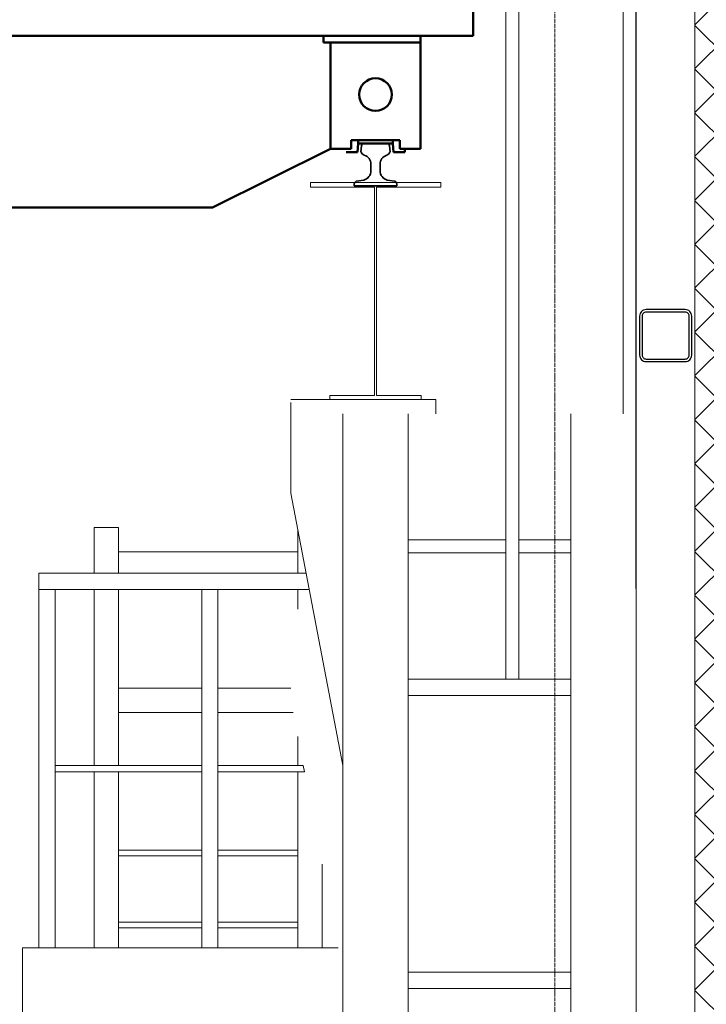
# Model space of a CAD drawing. Header units: millimetres. Extents: x 452087 to 582075, y 10891 to 81641.
# Tile 164 of 256: x 495129 to 497235, y 62263 to 65286. Entities that reach past the tile are written whole.
import ezdxf

# ---------------------------------------------------------------- set-up
doc = ezdxf.new("R2010")
doc.units = ezdxf.units.MM
doc.linetypes.add('ACAD_ISO04W100', pattern=[30, 24, -3, 0, -3])
doc.layers.get('Defpoints').update_dxf_attribs({"color": 8})
for name, color, linetype, lineweight in [('АО_оси', 255, 'ACAD_ISO04W100', 25), ('ГТО-1_Бергштрих', 7, 'Continuous', 25), ('ОЗиМ', 5, 'Continuous', 35), ('ОЗиМ Металл', 1, 'Continuous', 50)]:
    doc.layers.add(name, color=color, linetype=linetype, lineweight=lineweight)
for name, color, linetype in [('АО_Размеры', 7, 'Continuous'), ('ОГСО_Размеры', 7, 'Continuous'), ('ОСК_металл', 2, 'Continuous')]:
    doc.layers.add(name, color=color, linetype=linetype)
doc.layers.add('ГТО-2_Оборудование_018', color=7, linetype='Continuous', lineweight=18, true_color=0x6b6b6b)
doc.styles.add('RomanS', font='romans.shx', dxfattribs={"width": 0.7})
doc.dimstyles.new('MOSOBL 1-100 (мм)', dxfattribs={"dimscale": 100, "dimtxt": 3, "dimasz": 2, "dimexe": 1.25, "dimexo": 0.625, "dimtad": 1, "dimdec": 0, "dimzin": 9, "dimtxsty": 'RomanS', "dimblk": 'ARCHTICK', "dimcen": 2.5, "dimdle": 1.25, "dimclrd": 7, "dimclre": 7, "dimclrt": 2, "dimadec": 0, "dimazin": 0, "dimtfac": 1, "dimtdec": 0, "dimtmove": 1, "dimatfit": 3, "dimfxl": 1, "dimtfill": 1, "dimlwd": 25, "dimlwe": 25, "dimarcsym": 0})

# ---------------------------------------------------------------- blocks, each defined once
blk = doc.blocks.new('Рельс')
at = {"layer": 'ОЗиМ', "ltscale": 0.1}
for p, q in [((3255901.4, 5500.8), (3255903.5, 5518.8)), ((3255990.9, 5500.8), (3255988.9, 5518.8)), ((3255932.1, 5462.6), (3255932.1, 5442.4)), ((3255960.1, 5462.6), (3255960.1, 5442.4)), ((3255886.5, 5409.8), (3255909.9, 5413.2)), ((3256005.6, 5409.8), (3255982.3, 5413.2)), ((3255881.1, 5396.2), (3255881.1, 5401.7)), ((3256011.1, 5396.2), (3255881.1, 5396.2)), ((3256011.1, 5396.2), (3256011.1, 5401.7))]:
    blk.add_line(p, q, dxfattribs=at)
for centre, radius, start, end in [((3255911.2, 5518.6), 7.75, 101.8206, 178.6497), ((3255945.6, 66312.6), 60786.4, 269.966114, 270.034991), ((3255981.1, 5518.6), 7.75, 1.3503, 78.1794), ((3255915.9, 5504.4), 14.9, 193.7611, 252.6936), ((3255902.9, 5462.3), 29.2, 359.4306, 72.9074), ((3255989.2, 5462.3), 29.2, 107.0926, 180.5694), ((3255976.2, 5504.4), 14.9, 287.3064, 346.2389), ((3255901.5, 5442.6), 30.6, 285.9178, 359.6414), ((3255990.6, 5442.6), 30.6, 180.3586, 254.0822), ((3255889.3, 5402.1), 8.21, 109.6943, 182.7277), ((3256002.9, 5402.1), 8.21, 357.2723, 70.3057)]:
    blk.add_arc(centre, radius, start, end, dxfattribs=at)
blk = doc.blocks.new('ddd')
at = {"layer": 'ОЗиМ Металл', "linetype": 'Continuous'}
for p, q in [((-1783.8, 32281.6), (-1783.8, 33131.6)), ((11316.2, 32281.6), (-1783.8, 32281.6)), ((-1621.6, 32281.6), (-1621.6, 31935.1)), ((-1324.5, 32261.6), (-1324.5, 32281.6)), ((-1621.6, 32261.6), (-1324.5, 32261.6)), ((-1345.6, 32261.6), (-1345.6, 31935.1)), ((-1558.4, 31935.1), (-1558.4, 31961.6)), ((-1558.4, 31961.6), (-1483.6, 31961.6)), ((-1537.2, 31961.6), (-1537.2, 31951.6)), ((-1408.8, 31961.6), (-1483.6, 31961.6)), ((-1430.1, 31961.6), (-1430.1, 31951.6)), ((-1408.8, 31935.1), (-1408.8, 31961.6)), ((-1621.6, 31935.1), (-1558.4, 31935.1)), ((-1573.9, 31935.1), (-1573.9, 31925.1)), ((-1538.8, 31925.1), (-1537.2, 31951.6)), ((-1537.2, 31951.6), (-1430.1, 31951.6)), ((-1428.4, 31925.1), (-1430.1, 31951.6)), ((-1345.6, 31935.1), (-1408.8, 31935.1)), ((-1345.6, 31935.1), (-984, 31755.1)), ((-1573.9, 31925.1), (-1538.8, 31925.1)), ((-1393.3, 31925.1), (-1428.4, 31925.1)), ((-984, 31755.1), (10548, 31755.1))]:
    blk.add_line(p, q, dxfattribs=at)
blk.add_circle((-1483.7, 32101.5), 50, dxfattribs=at)
at = {"layer": 'ОЗиМ Металл'}
blk.add_blockref('Рельс', (-3257429.8, 26425.4), dxfattribs=at)
blk = doc.blocks.new('A$C6F536CBB')
at = {"layer": 'АО_Размеры', "color": 7, "lineweight": 9}
blk.add_lwpolyline([(-200, 0), (200, 0), (200, -14), (3, -14), (3, -654), (140, -654), (140, -666), (-140, -666), (-140, -654), (-3, -654), (-3, -14), (-200, -14), (-200, 0)], dxfattribs=at)
blk = doc.blocks.new('MpMe_Профиль_160x160x8_Спереди(Сечение)_L_1000')
at = {"layer": 'ОСК_металл'}
for points in [[(-80, -60, 0.414214), (-60, -80), (60, -80, 0.414214), (80, -60), (80, 60, 0.414214), (60, 80), (-60, 80, 0.414214), (-80, 60)], [(-72, -60, 0.414214), (-60, -72), (60, -72, 0.414214), (72, -60), (72, 60, 0.414214), (60, 72), (-60, 72, 0.414214), (-72, 60)]]:
    blk.add_lwpolyline(points, format="xyb", close=True, dxfattribs=at)
blk = doc.blocks.new('АО 3-3')
at = {"layer": 'ГТО-2_Оборудование_018'}
h = blk.add_hatch(dxfattribs=at)
h.set_pattern_fill('ANSI37', color=256, scale=30)
h.set_pattern_definition([(45, (1575017.16, -358171.84), (-67.351921, 67.351921), []), (135, (1575017.16, -358171.84), (-67.351921, -67.351921), [])])
h.paths.add_polyline_path([(425394.6, 206539.4), (425294.6, 206539.4), (425294.6, 207999.9), (425394.6, 207999.9)])
h.paths.add_polyline_path([(425294.6, 206539.4), (425394.6, 206539.4), (425394.6, 204850.4), (425294.6, 204850.4)])
h.paths.add_polyline_path([(425294.6, 203549.9), (425394.6, 203549.9), (425394.6, 199035), (425294.6, 199035)])
h.paths.add_polyline_path([(425394.6, 203549.9), (425294.6, 203549.9), (425294.6, 204099.9), (425394.6, 204099.9)])
h.paths.add_polyline_path([(425394.6, 204149.9), (425294.6, 204149.9), (425294.6, 204850.4), (425394.6, 204850.4)])
for p, q in [((425574.6, 206140), (425574.6, 210793.8)), ((425614.8, 206140), (425614.8, 210793.8)), ((425934.8, 206140), (425934.8, 210793.8)), ((425974.8, 206140), (425974.8, 210793.8)), ((425394.6, 204850.4), (425394.6, 207999.9)), ((425574.6, 199000), (425574.6, 206140)), ((425774.6, 199000), (425774.6, 206140)), ((425934.5, 205325), (425934.5, 206140)), ((425974.5, 205325), (425974.5, 206140)), ((426274.6, 199000), (426274.6, 206140)), ((426474.6, 199000), (426474.6, 206140)), ((425774.5, 205752.5), (425934.5, 205752.5)), ((425974.5, 205752.5), (426274.5, 205752.5)), ((425774.5, 205712.5), (425934.5, 205712.5)), ((425974.5, 205712.5), (426274.5, 205712.5)), ((425394.6, 204149.9), (425394.6, 204863.9))]:
    blk.add_line(p, q, dxfattribs=at)
for points in [[(425774.5, 205325), (426274.5, 205325)], [(425774.5, 205275), (426274.5, 205275)], [(425774.5, 204425), (426274.5, 204425)], [(425774.5, 204375), (426274.5, 204375)]]:
    blk.add_lwpolyline(points, dxfattribs=at)
at = {"layer": 'ГТО-2_Оборудование_018', "xscale": -1}
blk.add_blockref('MpMe_Профиль_160x160x8_Спереди(Сечение)_L_1000', (425484.1, 206379.9), dxfattribs=at)
blk = doc.blocks.new('A$C0CB52663')
at = {"layer": 'ГТО-2_Оборудование_018'}
for p, q in [((-2739.7, 8084), (-3185.1, 8084)), ((-3185.1, 8084), (-3185.1, 8040)), ((-2739.7, 8084), (-3185.1, 8084)), ((-3185.1, 8084), (-3185.1, 8040)), ((-2739.7, 8040), (-2739.7, 8074)), ((-2739.7, 8040), (-2739.7, 8074)), ((-2739.7, 8040), (-2739.7, 8074)), ((-2899.7, 900), (-2899.7, 8040)), ((-2739.7, 8040), (-2739.7, 7796.2)), ((-2739.7, 7796.2), (-2899.7, 6959.5)), ((-2211.4, 7616), (-2761.4, 7616)), ((-2761.4, 7500), (-2761.4, 7440)), ((-2516.6, 7197.4), (-2739.7, 7197.4)), ((-2211.4, 7197.4), (-2466.6, 7197.4)), ((-2516.6, 7122.4), (-2747.3, 7122.4)), ((-2211.4, 7122.4), (-2466.6, 7122.4))]:
    blk.add_line(p, q, dxfattribs=at)
at = {"layer": 'ГТО-2_Оборудование_018', "elevation": 0}
for points in [[(-2761.4, 7682.4), (-2761.4, 7550)], [(-2211.4, 7550), (-2211.4, 7691), (-2136.4, 7691), (-2136.4, 7550)], [(-2786.8, 7550), (-1966.6, 7550), (-1966.6, 7500), (-2796.3, 7500)], [(-2211.4, 6960), (-2211.4, 7500)], [(-2136.4, 7500), (-2136.4, 6960)], [(-2761.4, 7048.4), (-2761.4, 6960)], [(-2761.4, 6940), (-2761.4, 6400)], [(-2211.4, 6400), (-2211.4, 6940)], [(-2136.4, 6940), (-2136.4, 6400)], [(-2516.6, 6682), (-2761.4, 6682), (-2761.4, 6700), (-2516.6, 6700)], [(-2466.6, 6700), (-2211.4, 6700), (-2211.4, 6682), (-2466.6, 6682)], [(-2836.4, 6400), (-2836.4, 6656.4)], [(-2516.6, 6461), (-2761.4, 6461), (-2761.4, 6479), (-2516.6, 6479)], [(-2466.6, 6479), (-2211.4, 6479), (-2211.4, 6461), (-2466.6, 6461)], [(-2885.5, 6400), (-1916.6, 6400), (-1916.6, 6200), (-2899.7, 6200)]]:
    blk.add_lwpolyline(points, dxfattribs=at)
for points in [[(-2466.6, 6400), (-2516.6, 6400), (-2516.6, 7500), (-2466.6, 7500)], [(-1966.6, 6400), (-2016.6, 6400), (-2016.6, 7500), (-1966.6, 7500)], [(-2782.2, 6940), (-2516.6, 6940), (-2516.6, 6960), (-2778.3, 6960)], [(-2016.6, 6940), (-2466.6, 6940), (-2466.6, 6960), (-2016.6, 6960)]]:
    blk.add_lwpolyline(points, close=True, dxfattribs=at)
at = {"layer": 'ГТО-2_Оборудование_018', "xscale": -1}
blk.add_blockref('A$C6F536CBB', (-3000.1, 8750), dxfattribs=at)
blk.add_blockref('A$C6F536CBB', (-3000.1, 8750), dxfattribs=at)
at = {"layer": 'ОГСО_Размеры'}
blk.add_blockref('АО 3-3', (-429374.3, -198100), dxfattribs=at)
blk = doc.blocks.new('_ArchTick')
at = {"color": 0, "linetype": 'ByBlock', "const_width": 0.15}
blk.add_lwpolyline([(-0.5, -0.5), (0.5, 0.5)], dxfattribs=at)
blk = doc.blocks.new('*D707')
at = {"color": 7, "lineweight": 25, "transparency": 16777216}
for p, q in [((497020.3, 63539.5), (497020.3, 67773.7)), ((497770.6, 64380), (497770.6, 67773.7)), ((496895.3, 67648.7), (497895.6, 67648.7))]:
    blk.add_line(p, q, dxfattribs=at)
at = {"layer": 'Defpoints', "color": 0, "transparency": 16777216}
for p in [(497770.6, 67648.7), (497770.6, 64317.5), (497020.3, 63477)]:
    blk.add_point(p, dxfattribs=at)
at = {"color": 7, "lineweight": 25, "transparency": 16777216, "xscale": 200, "yscale": 200, "zscale": 200, "rotation": 180}
blk.add_blockref('_ArchTick', (497020.3, 67648.7), dxfattribs=at)
at = {"color": 7, "lineweight": 25, "transparency": 16777216, "xscale": 200, "yscale": 200, "zscale": 200}
blk.add_blockref('_ArchTick', (497770.6, 67648.7), dxfattribs=at)
at = {"color": 2, "transparency": 16777216, "insert": (497395.4, 67861.2), "char_height": 300, "attachment_point": 5, "style": 'RomanS', "bg_fill": 3, "box_fill_scale": 1.1, "bg_fill_color": 256, "bg_fill_true_color": 13158600, "bg_fill_transparency": 0}
blk.add_mtext('750', dxfattribs=at)
blk = doc.blocks.new('*D708')
at = {"color": 7, "lineweight": 25, "transparency": 16777216}
for p, q in [((490220.6, 51802.2), (490220.6, 71074.5)), ((497770.6, 64096.2), (497770.6, 71074.5)), ((490095.6, 70949.5), (497895.6, 70949.5))]:
    blk.add_line(p, q, dxfattribs=at)
at = {"layer": 'Defpoints', "color": 0, "transparency": 16777216}
for p in [(497770.6, 70949.5), (497770.6, 64033.7), (490220.6, 51739.7)]:
    blk.add_point(p, dxfattribs=at)
at = {"color": 7, "lineweight": 25, "transparency": 16777216, "xscale": 200, "yscale": 200, "zscale": 200, "rotation": 180}
blk.add_blockref('_ArchTick', (490220.6, 70949.5), dxfattribs=at)
at = {"color": 7, "lineweight": 25, "transparency": 16777216, "xscale": 200, "yscale": 200, "zscale": 200}
blk.add_blockref('_ArchTick', (497770.6, 70949.5), dxfattribs=at)
at = {"color": 2, "transparency": 16777216, "insert": (493995.6, 71162), "char_height": 300, "attachment_point": 5, "style": 'RomanS', "bg_fill": 3, "box_fill_scale": 1.1, "bg_fill_color": 256, "bg_fill_true_color": 13158600, "bg_fill_transparency": 0}
blk.add_mtext('7550', dxfattribs=at)
blk = doc.blocks.new('*D730')
at = {"color": 7, "lineweight": 25, "transparency": 16777216}
for p, q in [((497561.1, 60656.8), (497561.1, 62906.7)), ((497771.7, 62781.7), (497436.1, 62781.7)), ((497771.7, 60781.8), (497436.1, 60781.8))]:
    blk.add_line(p, q, dxfattribs=at)
at = {"layer": 'Defpoints', "color": 0, "transparency": 16777216}
for p in [(497561.1, 62781.7), (497834.2, 62781.7, 0), (497834.2, 60781.8)]:
    blk.add_point(p, dxfattribs=at)
at = {"color": 7, "lineweight": 25, "transparency": 16777216, "xscale": 200, "yscale": 200, "zscale": 200}
for p, rotation in [((497561.1, 62781.7), 90), ((497561.1, 60781.8), 270)]:
    blk.add_blockref('_ArchTick', p, dxfattribs=dict(at, rotation=rotation))
at = {"color": 2, "transparency": 16777216, "insert": (497348.6, 61781.7), "char_height": 300, "attachment_point": 5, "rotation": 90, "style": 'RomanS', "bg_fill": 3, "box_fill_scale": 1.1, "bg_fill_color": 256, "bg_fill_true_color": 13158600, "bg_fill_transparency": 0}
blk.add_mtext('2000', dxfattribs=at)

msp = doc.modelspace()

# ---------------------------------------------------------------- linework, layer by layer
at = {"layer": 'АО_оси', "lineweight": 20, "ltscale": 0.5}
msp.add_line((496770.6, 65922.8), (496770.6, 58246.8), dxfattribs=at)

# ---------------------------------------------------------------- block references
at = {"color": 1, "xscale": -1}
msp.add_blockref('A$C0CB52663', (493220.6, 56036.1), dxfattribs=at)
at = {"layer": 'ГТО-1_Бергштрих', "xscale": -1}
msp.add_blockref('ddd', (494736.8, 32954.6), dxfattribs=at)

# ---------------------------------------------------------------- next in the draw order: dimensions: what is measured, and where the dimension line sits
at = {"color": 5}
dim = msp.add_linear_dim(base=(497770.6, 67648.7), p1=(497020.3, 63477), p2=(497770.6, 64317.5), dimstyle='MOSOBL 1-100 (мм)', override={"dimfxl": 1.25, "dimarcsym": 1}, dxfattribs=at)
dim.commit()
dim.dimension.update_dxf_attribs({"geometry": '*D707', "text_midpoint": (497395.4, 67861.2)})

# ---------------------------------------------------------------- next in the draw order: dimensions: what is measured, and where the dimension line sits
dim = msp.add_linear_dim(base=(497770.6, 70949.5), p1=(490220.6, 51739.7), p2=(497770.6, 64033.7), dimstyle='MOSOBL 1-100 (мм)', override={"dimfxl": 1.25, "dimarcsym": 1}, dxfattribs=at)
dim.commit()
dim.dimension.update_dxf_attribs({"geometry": '*D708', "text_midpoint": (493995.6, 71162)})

# ---------------------------------------------------------------- next in the draw order: dimensions: what is measured, and where the dimension line sits
dim = msp.add_linear_dim(base=(497561.1, 62781.7), p1=(497834.2, 60781.8), p2=(497834.2, 62781.7, 0), angle=90, dimstyle='MOSOBL 1-100 (мм)', override={"dimfxl": 1.25, "dimarcsym": 1}, dxfattribs=at)
dim.commit()
dim.dimension.update_dxf_attribs({"geometry": '*D730', "text_midpoint": (497348.6, 61781.7)})

doc.saveas('drawing.dxf')
